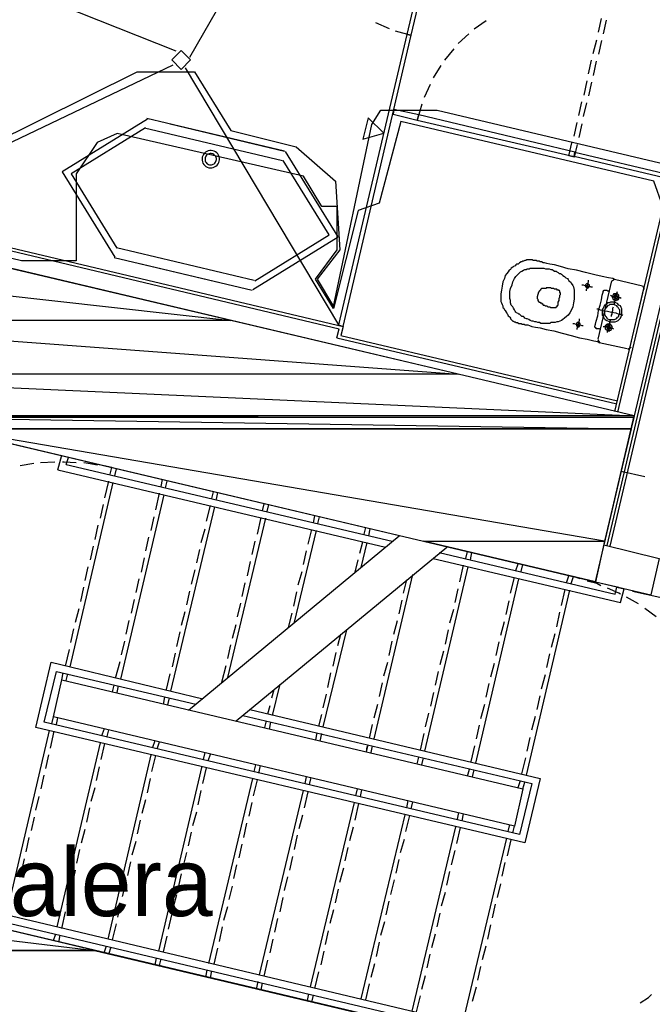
# Model space of a CAD drawing. Header units: feet. Extents: x -79 to 198, y -22 to 181.
# Tile 109 of 203: x 36 to 47, y 120 to 137. Entities that reach past the tile are written whole.
import ezdxf
from ezdxf.enums import TextEntityAlignment as Align

# ---------------------------------------------------------------- set-up
doc = ezdxf.new("R2010")
doc.units = ezdxf.units.FT
for name, color, linetype in [('A-AREA-COMUN', 252, 'CONTINUOUS'), ('A-AREA-UNIDAD', 30, 'CONTINUOUS'), ('A-LINEA', 7, 'CONTINUOUS'), ('A-LINEA-FINA', 9, 'CONTINUOUS'), ('A-MURO-CONCRETO', 8, 'CONTINUOUS'), ('A-NOMBRE-ESPACIO', 2, 'CONTINUOUS')]:
    doc.layers.add(name, color=color, linetype=linetype)

msp = doc.modelspace()

# ---------------------------------------------------------------- linework, layer by layer
at = {"layer": 'A-AREA-COMUN'}
msp.add_lwpolyline([(69.568, 128.5333), (47.04, 133.8489), (46.88, 134.2933), (42.432, 135.3422), (42.048, 133.9022), (41.68, 133.7778), (41.248, 132.0533), (40.928, 132.5689), (41.312, 133.0844), (41.312, 133.8489), (41.04, 133.8489), (40.72, 134.3822), (37.44, 135.1289), (37.088, 134.9689), (36.72, 134.4178), (36.72, 132.8889), (35.76, 132.8889), (31.392, 133.9378), (30.912, 133.4222), (30.8, 132.8533), (30.56, 132.8178), (30.4, 132.1244), (29.44, 132.0178), (27.92, 127.5733)], dxfattribs=at)
at = {"layer": 'A-AREA-UNIDAD'}
msp.add_lwpolyline([(33.92, 138.6133), (31.872, 136.1422), (32, 134.8978), (31.68, 134.7022), (31.552, 134.2222), (32.992, 133.9022), (34.592, 134.6489), (34.64, 134.8978), (35.2, 134.9333), (37.792, 136.2133), (38.8, 136.2133), (39.44, 135.1822), (40.592, 134.8978), (41.28, 134.2933), (41.36, 133.0844), (40.96, 132.5689), (41.248, 132.0889), (41.92, 135.2889), (42.08, 135.5378), (43.072, 135.5378), (49.168, 134.0978), (49.2, 133.6533), (70.368, 128.6578)], dxfattribs=at)
at = {"layer": 'A-LINEA'}
for p, q in [((38.72, 136.4711), (41.16, 140.7378)), ((38.48, 136.5778), (35.76, 137.6578)), ((45.9067, 136.9111), (45.96, 137.1511)), ((46.04, 137.1244), (45.9867, 136.8844)), ((41.9867, 137.0844), (42.2267, 136.9778)), ((43.9333, 137.1111), (43.72, 136.9644)), ((42.3333, 136.9378), (42.6133, 136.8578)), ((42.5867, 136.9111), (42.5867, 136.9111)), ((43.6267, 136.8844), (43.44, 136.7111)), ((45.8133, 136.5378), (45.88, 136.7778)), ((43.36, 136.6178), (43.2, 136.4178)), ((45.96, 136.7644), (45.9067, 136.5244)), ((32.9867, 133.7378), (38.4267, 136.3378)), ((38.64, 136.2844), (41.3333, 131.7644)), ((43.1333, 136.3244), (43, 136.1111)), ((45.7333, 136.1778), (45.7867, 136.4178)), ((45.8667, 136.4044), (45.8133, 136.1511)), ((42.9467, 135.9911), (42.84, 135.7644)), ((45.6533, 135.8044), (45.7067, 136.0578)), ((45.7867, 136.0311), (45.7333, 135.7911)), ((42.8, 135.6444), (42.72, 135.3644)), ((45.56, 135.4444), (45.6133, 135.6844)), ((45.6933, 135.6711), (45.64, 135.4311)), ((42.7467, 135.4578), (42.3067, 135.5511)), ((42.7733, 135.4044), (42.7733, 135.4044)), ((37.92, 135.2311), (40.3467, 134.6578)), ((45.48, 135.0844), (45.5333, 135.3244)), ((45.6133, 135.2978), (45.56, 135.0578)), ((38.9374, 134.7129), (38.9336, 134.6864)), ((38.9458, 134.7383), (38.9374, 134.7129)), ((38.9584, 134.7618), (38.9458, 134.7383)), ((38.975, 134.7828), (38.9584, 134.7618)), ((38.9949, 134.8006), (38.975, 134.7828)), ((38.9893, 134.7007), (38.9868, 134.6834)), ((38.9948, 134.7172), (38.9893, 134.7007)), ((39.003, 134.7326), (38.9948, 134.7172)), ((39.0176, 134.8147), (38.9949, 134.8006)), ((39.0138, 134.7463), (39.003, 134.7326)), ((39.0268, 134.7579), (39.0138, 134.7463)), ((39.0425, 134.8246), (39.0176, 134.8147)), ((39.0416, 134.7671), (39.0268, 134.7579)), ((39.0578, 134.7735), (39.0416, 134.7671)), ((39.0686, 134.83), (39.0425, 134.8246)), ((39.0749, 134.7771), (39.0578, 134.7735)), ((39.0953, 134.8309), (39.0686, 134.83)), ((39.0923, 134.7776), (39.0749, 134.7771)), ((39.1096, 134.7751), (39.0923, 134.7776)), ((39.1218, 134.827), (39.0953, 134.8309)), ((39.1261, 134.7697), (39.1096, 134.7751)), ((39.1472, 134.8187), (39.1218, 134.827)), ((39.1415, 134.7614), (39.1261, 134.7697)), ((39.1552, 134.7506), (39.1415, 134.7614)), ((39.1707, 134.806), (39.1472, 134.8187)), ((39.1668, 134.7376), (39.1552, 134.7506)), ((39.176, 134.7228), (39.1668, 134.7376)), ((39.1917, 134.7895), (39.1707, 134.806)), ((39.1824, 134.7066), (39.176, 134.7228)), ((39.186, 134.6896), (39.1824, 134.7066)), ((39.2095, 134.7695), (39.1917, 134.7895)), ((39.2236, 134.7468), (39.2095, 134.7695)), ((39.2335, 134.722), (39.2236, 134.7468)), ((39.2389, 134.6958), (39.2335, 134.722)), ((45.4933, 134.8044), (47.1733, 134.4044)), ((38.9336, 134.6864), (38.9344, 134.6597)), ((38.9344, 134.6597), (38.9398, 134.6336)), ((38.9398, 134.6336), (38.9498, 134.6087)), ((38.9498, 134.6087), (38.9638, 134.586)), ((38.9638, 134.586), (38.9816, 134.5661)), ((38.9816, 134.5661), (39.0026, 134.5495)), ((38.9868, 134.6834), (38.9874, 134.666)), ((38.9874, 134.666), (38.9909, 134.6489)), ((38.9909, 134.6489), (38.9974, 134.6327)), ((38.9974, 134.6327), (39.0066, 134.6179)), ((39.0026, 134.5495), (39.0262, 134.5369)), ((39.0066, 134.6179), (39.0182, 134.6049)), ((39.0182, 134.6049), (39.0319, 134.5941)), ((39.0262, 134.5369), (39.0516, 134.5285)), ((39.0319, 134.5941), (39.0472, 134.5859)), ((39.0472, 134.5859), (39.0638, 134.5804)), ((39.0516, 134.5285), (39.078, 134.5247)), ((39.0638, 134.5804), (39.081, 134.5779)), ((39.078, 134.5247), (39.1047, 134.5255)), ((39.081, 134.5779), (39.0984, 134.5785)), ((39.0984, 134.5785), (39.1155, 134.582)), ((39.1047, 134.5255), (39.1309, 134.531)), ((39.1155, 134.582), (39.1317, 134.5885)), ((39.1309, 134.531), (39.1557, 134.5409)), ((39.1317, 134.5885), (39.1465, 134.5977)), ((39.1465, 134.5977), (39.1595, 134.6093)), ((39.1557, 134.5409), (39.1784, 134.5549)), ((39.1595, 134.6093), (39.1703, 134.623)), ((39.1703, 134.623), (39.1786, 134.6383)), ((39.1784, 134.5549), (39.1984, 134.5727)), ((39.1786, 134.6383), (39.184, 134.6549)), ((39.184, 134.6549), (39.1865, 134.6721)), ((39.1865, 134.6721), (39.186, 134.6896)), ((39.1984, 134.5727), (39.2149, 134.5937)), ((39.2149, 134.5937), (39.2276, 134.6173)), ((39.2276, 134.6173), (39.2359, 134.6427)), ((39.2359, 134.6427), (39.2398, 134.6691)), ((39.2398, 134.6691), (39.2389, 134.6958)), ((47.1733, 134.4044), (46.1867, 130.2444)), ((47.2133, 134.3378), (46.24, 130.2311)), ((31.3067, 134.0844), (41.3467, 131.6978)), ((31.3333, 134.1244), (41.4133, 131.7378)), ((47.3467, 133.6178), (46.5333, 130.1644)), ((47.3867, 133.5511), (46.5867, 130.1511)), ((47.4267, 133.4844), (46.64, 130.1378)), ((37.4267, 133.1244), (39.8533, 132.5511)), ((37.3867, 132.9511), (39.8133, 132.3778)), ((37.7867, 132.8578), (39.8133, 132.3778)), ((46.1333, 132.5378), (45.8933, 131.5111)), ((46.1907, 132.5632), (46.1346, 132.5285)), ((46.68, 132.4444), (46.1867, 132.5644)), ((46.4667, 131.3778), (46.7067, 132.4044)), ((46.7187, 132.387), (46.6841, 132.4432)), ((41.3067, 131.5378), (41.3467, 131.6978)), ((41.4133, 131.7378), (41.3733, 131.5778)), ((41.3067, 131.5378), (46.2267, 130.3778)), ((41.3733, 131.5778), (46.24, 130.4311)), ((45.8946, 131.5019), (45.9293, 131.4457)), ((45.92, 131.4578), (46.4133, 131.3511)), ((46.4226, 131.339), (46.4787, 131.3737)), ((46.5333, 130.1644), (46, 127.8978)), ((46.5867, 130.1511), (46.0533, 127.8844)), ((46.64, 130.1378), (46.1067, 127.8711)), ((36.3467, 129.3511), (36.0933, 129.3378)), ((36.4, 129.2178), (36.4667, 129.4711)), ((36.5467, 129.3111), (36.5867, 129.4311)), ((35.9733, 129.3244), (35.7333, 129.2844)), ((36.4, 129.2178), (42.16, 127.8578)), ((36.5467, 129.3111), (42.28, 127.9644)), ((37.3467, 129.2578), (37.2133, 129.2844)), ((37.32, 129.1378), (37.3467, 129.2578)), ((37.4, 129.1111), (37.4267, 129.2311)), ((46.3067, 129.1911), (46.72, 129.0978)), ((36.6133, 125.7511), (37.3733, 128.9911)), ((37.2267, 128.7244), (37.2933, 129.0178)), ((38.2133, 128.9244), (38.24, 129.0444)), ((38.2933, 128.8978), (38.32, 129.0178)), ((39.1067, 128.7111), (39.1333, 128.8311)), ((39.1867, 128.6978), (39.2133, 128.8178)), ((37.5067, 125.5378), (38.2667, 128.7778)), ((38.12, 128.5111), (38.1867, 128.8044)), ((37.1467, 128.3644), (37.2, 128.6044)), ((38.3867, 125.3244), (39.16, 128.5644)), ((39.0133, 128.3111), (39.08, 128.5911)), ((40, 128.4978), (40.0267, 128.6178)), ((40.08, 128.4844), (40.1067, 128.6044)), ((38.04, 128.1511), (38.0933, 128.3911)), ((39.3867, 125.5644), (40.0533, 128.3644)), ((39.9067, 128.0844), (39.9733, 128.3778)), ((40.8933, 128.2844), (40.92, 128.4044)), ((40.9733, 128.2711), (41, 128.3911)), ((37.0533, 127.9911), (37.1067, 128.2444)), ((38.92, 127.9378), (38.9867, 128.1778)), ((40.56, 126.5378), (40.9467, 128.1511)), ((40.8, 127.9111), (40.8667, 128.1644)), ((41.7867, 128.0844), (41.8133, 128.2044)), ((41.8667, 128.0578), (41.8933, 128.1778)), ((37.9467, 127.7911), (38, 128.0311)), ((38.6933, 124.9911), (42.4, 128.0578)), ((39.8133, 127.7244), (39.8667, 127.9644)), ((41.7067, 127.7511), (41.76, 127.9511)), ((36.9733, 127.6311), (37.0267, 127.8711)), ((38.84, 127.5778), (38.8933, 127.8178)), ((39.5333, 124.8044), (43.24, 127.8578)), ((40.72, 127.5511), (40.7733, 127.7911)), ((41.7333, 127.4978), (41.84, 127.9378)), ((43.5733, 127.6578), (43.6, 127.7778)), ((46, 127.8978), (46.9733, 127.6578)), ((37.8667, 127.4178), (37.92, 127.6711)), ((39.7333, 127.3511), (39.7867, 127.6044)), ((41.6267, 127.4178), (41.68, 127.6311)), ((43, 127.6578), (46.2933, 126.8844)), ((43.1067, 127.7644), (46.2, 127.0311)), ((43.6533, 127.6311), (43.68, 127.7644)), ((46.9733, 127.6578), (46.8267, 127.0178)), ((36.88, 127.2711), (36.9333, 127.5111)), ((38.7467, 127.2044), (38.8133, 127.4578)), ((40.6267, 127.1911), (40.6933, 127.4311)), ((42.8533, 124.2711), (43.6133, 127.5111)), ((43.4667, 127.2444), (43.5333, 127.5378)), ((44.4533, 127.4444), (44.4933, 127.5644)), ((44.5467, 127.4311), (44.5733, 127.5511)), ((37.7733, 127.0578), (37.8267, 127.2978)), ((41.96, 124.4844), (42.64, 127.3778)), ((42.48, 127.0444), (42.5333, 127.2844)), ((43.7467, 124.0578), (44.5067, 127.2978)), ((44.36, 127.0444), (44.4267, 127.3244)), ((45.3467, 127.2311), (45.3867, 127.3511)), ((45.4267, 127.2178), (45.4667, 127.3378)), ((45.5867, 127.2978), (45.4667, 127.3378)), ((36.8, 126.8978), (36.8533, 127.1511)), ((38.6667, 126.8444), (38.72, 127.0844)), ((39.64, 126.9911), (39.6933, 127.2311)), ((43.3867, 126.8844), (43.44, 127.1244)), ((44.64, 123.8444), (45.4, 127.0978)), ((45.2533, 126.8311), (45.32, 127.1111)), ((45.8533, 127.2444), (46.8267, 127.0178)), ((45.8533, 127.2444), (46.2667, 127.1511)), ((46.2, 127.0311), (46.2267, 127.1511)), ((46.2267, 127.1511), (46.36, 127.1244)), ((46.2933, 126.8844), (46.36, 127.1244)), ((46.5067, 127.0844), (46.9867, 126.9778)), ((37.6933, 126.6978), (37.7467, 126.9378)), ((40.5467, 126.8178), (40.6, 127.0711)), ((42.4, 126.6844), (42.4533, 126.9244)), ((44.28, 126.6711), (44.3333, 126.9111)), ((46.6133, 126.8578), (46.4, 126.9778)), ((36.7067, 126.5378), (36.7733, 126.7778)), ((39.56, 126.6311), (39.6133, 126.8711)), ((43.2933, 126.5244), (43.36, 126.7644)), ((46.92, 126.6311), (46.72, 126.7778)), ((37.6, 126.3244), (37.6533, 126.5644)), ((38.5733, 126.4844), (38.64, 126.7244)), ((40.4533, 126.4444), (40.52, 126.6978)), ((42.3067, 126.3244), (42.3733, 126.5644)), ((45.1733, 126.4578), (45.2267, 126.7111)), ((36.6267, 126.1778), (36.68, 126.4178)), ((39.4667, 126.2578), (39.5333, 126.4978)), ((41.0667, 124.6978), (41.48, 126.4044)), ((43.2133, 126.1511), (43.2667, 126.4044)), ((44.1867, 126.3111), (44.2533, 126.5511)), ((38.4933, 126.1111), (38.5467, 126.3644)), ((41.32, 126.1244), (41.3733, 126.3244)), ((45.08, 126.0978), (45.1467, 126.3378)), ((36.5333, 125.7644), (36.6, 126.0578)), ((37.52, 125.9644), (37.5733, 126.2044)), ((39.3867, 125.8978), (39.44, 126.1378)), ((42.2267, 125.9511), (42.28, 126.2044)), ((44.1067, 125.9511), (44.16, 126.1911)), ((38.4133, 125.7511), (38.4667, 125.9911)), ((41.24, 125.7644), (41.2933, 126.0044)), ((43.12, 125.7911), (43.1867, 126.0311)), ((45, 125.7378), (45.0533, 125.9778)), ((37.4133, 125.5511), (37.4933, 125.8444)), ((39.28, 125.4844), (39.36, 125.7778)), ((42.1333, 125.5911), (42.2, 125.8311)), ((44.0133, 125.5778), (44.08, 125.8178)), ((36.4667, 125.5244), (36.4933, 125.6444)), ((36.5467, 125.5111), (36.5733, 125.6311)), ((38.3067, 125.3511), (38.3733, 125.6311)), ((41.1467, 125.3911), (41.2, 125.6444)), ((43.04, 125.4311), (43.0933, 125.6711)), ((44.9067, 125.3644), (44.9733, 125.6178)), ((37.36, 125.3111), (37.3867, 125.4311)), ((37.44, 125.2978), (37.4667, 125.4178)), ((40.16, 125.2044), (40.2, 125.3511)), ((40.1733, 124.8978), (40.3067, 125.4444)), ((42.0533, 125.2311), (42.1067, 125.4711)), ((43.9333, 125.2178), (43.9867, 125.4578)), ((38.2533, 125.0978), (38.28, 125.2178)), ((38.3333, 125.0844), (38.36, 125.2044)), ((41.0667, 125.0311), (41.12, 125.2711)), ((42.96, 125.0578), (43.0133, 125.2978)), ((44.8267, 125.0044), (44.88, 125.2444)), ((40.0933, 124.9244), (40.1333, 125.0711)), ((41.96, 124.8578), (42.0267, 125.0978)), ((43.84, 124.8444), (43.9067, 125.0978)), ((36.2933, 124.7511), (36.32, 124.8711)), ((36.3733, 124.7378), (36.4, 124.8578)), ((40.9867, 124.7111), (41.04, 124.9111)), ((42.8667, 124.6978), (42.92, 124.9378)), ((44.7333, 124.6444), (44.8, 124.8844)), ((37.1733, 124.5378), (37.2133, 124.6578)), ((40.04, 124.6844), (40.0667, 124.8044)), ((40.12, 124.6578), (40.1467, 124.7778)), ((41.88, 124.4978), (41.9333, 124.7378)), ((43.76, 124.4844), (43.8133, 124.7244)), ((35.4933, 121.3911), (36.2533, 124.6311)), ((36.2667, 124.3244), (36.3333, 124.6178)), ((37.2667, 124.5244), (37.2933, 124.6444)), ((40.9333, 124.4711), (40.96, 124.5911)), ((41.0133, 124.4444), (41.04, 124.5778)), ((42.7733, 124.2844), (42.84, 124.5778)), ((44.6533, 124.2711), (44.7067, 124.5111)), ((36.3867, 121.1778), (37.1467, 124.4178)), ((37.16, 124.1244), (37.2267, 124.4044)), ((38.0667, 124.3378), (38.1067, 124.4578)), ((38.1467, 124.3111), (38.1867, 124.4311)), ((41.8267, 124.2578), (41.8533, 124.3778)), ((41.8267, 124.2578), (41.84, 124.3511)), ((41.9067, 124.2444), (41.9333, 124.3644)), ((43.6667, 124.0844), (43.7333, 124.3644)), ((36.1867, 123.9644), (36.24, 124.2044)), ((37.28, 120.9644), (38.04, 124.2044)), ((38.0533, 123.9111), (38.12, 124.1911)), ((38.96, 124.1244), (38.9867, 124.2444)), ((39.04, 124.0978), (39.08, 124.2178)), ((42.72, 124.0444), (42.7467, 124.1644)), ((42.8, 124.0311), (42.8267, 124.1511)), ((44.56, 123.8711), (44.6267, 124.1511)), ((37.08, 123.7511), (37.1333, 123.9911)), ((38.1733, 120.7511), (38.9333, 124.0044)), ((38.9467, 123.6978), (39.0133, 123.9778)), ((39.8533, 123.9111), (39.88, 124.0311)), ((39.9333, 123.8844), (39.96, 124.0178)), ((36.1067, 123.6044), (36.16, 123.8444)), ((37.9733, 123.5378), (38.0267, 123.7911)), ((39.0533, 120.5378), (39.8267, 123.7911)), ((40.7467, 123.6978), (40.7733, 123.8178)), ((40.8267, 123.6844), (40.8533, 123.8044)), ((43.6, 123.8311), (43.64, 123.9511)), ((43.6933, 123.8178), (43.72, 123.9378)), ((36.9867, 123.3911), (37.0533, 123.6311)), ((39.84, 123.4844), (39.9067, 123.7644)), ((44.4933, 123.6311), (44.5333, 123.7511)), ((44.5733, 123.6044), (44.6133, 123.7244)), ((36.0133, 123.2311), (36.0667, 123.4711)), ((38.8667, 123.3244), (38.92, 123.5778)), ((39.9467, 120.3378), (40.72, 123.5778)), ((40.7333, 123.2711), (40.8, 123.5511)), ((41.64, 123.4844), (41.6667, 123.6044)), ((41.72, 123.4711), (41.7467, 123.5911)), ((36.9067, 123.0178), (36.96, 123.2711)), ((37.88, 123.1778), (37.9467, 123.4178)), ((39.76, 123.1244), (39.8133, 123.3644)), ((40.84, 120.1244), (41.6133, 123.3644)), ((41.6267, 123.0578), (41.6933, 123.3511)), ((42.5333, 123.2711), (42.56, 123.4044)), ((42.6133, 123.2578), (42.64, 123.3778)), ((35.9333, 122.8711), (35.9867, 123.1111)), ((38.7733, 122.9644), (38.84, 123.2044)), ((40.64, 122.9111), (40.7067, 123.1511)), ((41.7333, 119.9111), (42.5067, 123.1511)), ((42.52, 122.8578), (42.5867, 123.1378)), ((43.4267, 123.0711), (43.4533, 123.1911)), ((43.5067, 123.0444), (43.5333, 123.1644)), ((37.8, 122.8178), (37.8533, 123.0578)), ((39.6667, 122.7511), (39.72, 123.0044)), ((41.5333, 122.6978), (41.6, 122.9378)), ((42.6267, 119.6978), (43.4, 122.9378)), ((44.32, 122.8578), (44.3467, 122.9778)), ((44.4, 122.8311), (44.4267, 122.9511)), ((36.8133, 122.6578), (36.88, 122.8978)), ((38.6933, 122.6044), (38.7467, 122.8444)), ((40.56, 122.5378), (40.6133, 122.7911)), ((43.4133, 122.6444), (43.48, 122.9244)), ((35.84, 122.4978), (35.8933, 122.7511)), ((37.7067, 122.4444), (37.7733, 122.6844)), ((39.5867, 122.3911), (39.64, 122.6311)), ((42.4267, 122.4844), (42.4933, 122.7244)), ((43.52, 119.4844), (44.2933, 122.7378)), ((44.3067, 122.4311), (44.3733, 122.7111)), ((36.7333, 122.2978), (36.7867, 122.5378)), ((38.6, 122.2311), (38.6667, 122.4844)), ((40.48, 122.1778), (40.5333, 122.4178)), ((41.4533, 122.3378), (41.5067, 122.5778)), ((43.32, 122.2711), (43.3867, 122.5244)), ((35.76, 122.1378), (35.8133, 122.3778)), ((37.6267, 122.0844), (37.68, 122.3244)), ((39.4933, 122.0311), (39.5467, 122.2711)), ((42.3467, 122.1244), (42.4, 122.3644)), ((44.2133, 122.0711), (44.2667, 122.3111)), ((36.6533, 121.9244), (36.7067, 122.1778)), ((38.52, 121.8711), (38.5733, 122.1111)), ((41.36, 121.9644), (41.4267, 122.2178)), ((43.24, 121.9111), (43.2933, 122.1511)), ((37.5333, 121.7111), (37.6, 121.9644)), ((39.4133, 121.6578), (39.4667, 121.8978)), ((40.3867, 121.8178), (40.44, 122.0578)), ((42.2533, 121.7511), (42.32, 122.0044)), ((44.1333, 121.6978), (44.1867, 121.9378)), ((36.56, 121.5644), (36.6133, 121.8044)), ((38.4267, 121.5111), (38.4933, 121.7511)), ((41.28, 121.6044), (41.3333, 121.8444)), ((43.1467, 121.5511), (43.2133, 121.7911)), ((34.6, 121.6044), (44.4933, 119.2578)), ((37.4533, 121.3511), (37.5067, 121.5911)), ((40.3067, 121.4444), (40.36, 121.6978)), ((42.1733, 121.3911), (42.2267, 121.6311)), ((44.04, 121.3378), (44.0933, 121.5778)), ((34.6933, 121.4444), (44.3467, 119.1644)), ((36.4667, 121.1511), (36.5333, 121.4444)), ((38.3467, 121.1378), (38.4, 121.3911)), ((39.32, 121.2978), (39.3867, 121.5378)), ((41.1867, 121.2444), (41.2533, 121.4844)), ((43.0667, 121.1778), (43.12, 121.4178)), ((37.36, 120.9511), (37.4267, 121.2311)), ((40.2133, 121.0844), (40.2667, 121.3244)), ((42.08, 121.0311), (42.1467, 121.2711)), ((43.96, 120.9644), (44.0133, 121.2178)), ((36.32, 120.9378), (36.36, 121.0578)), ((36.4133, 120.9111), (36.44, 121.0311)), ((39.24, 120.9244), (39.2933, 121.1778)), ((41.1067, 120.8711), (41.16, 121.1111)), ((42.9733, 120.8178), (43.04, 121.0578)), ((38.2533, 120.7378), (38.32, 121.0178)), ((40.1333, 120.7244), (40.1867, 120.9644)), ((42, 120.6578), (42.0533, 120.9111)), ((37.2133, 120.7244), (37.2533, 120.8444)), ((37.2933, 120.6978), (37.3333, 120.8311)), ((39.1467, 120.5244), (39.2133, 120.8044)), ((41.0267, 120.5111), (41.08, 120.7511)), ((42.8933, 120.4578), (42.9467, 120.6978)), ((43.8667, 120.6044), (43.9333, 120.8444)), ((38.1067, 120.5111), (38.1333, 120.6311)), ((38.1867, 120.4978), (38.2133, 120.6178)), ((40.0267, 120.3111), (40.0933, 120.5911)), ((41.9067, 120.2978), (41.9733, 120.5378)), ((39, 120.2978), (39.0267, 120.4178)), ((39.08, 120.2844), (39.1067, 120.4044)), ((40.92, 120.0978), (40.9867, 120.3911)), ((43.7867, 120.2444), (43.84, 120.4844)), ((39.8933, 120.0844), (39.92, 120.2178)), ((39.9733, 120.0711), (40, 120.1911)), ((41.8133, 119.8978), (41.88, 120.1778)), ((42.8, 120.0844), (42.8667, 120.3244)), ((40.7867, 119.8844), (40.8133, 120.0044)), ((43.6933, 119.8711), (43.76, 120.1244)), ((40.8667, 119.8578), (40.8933, 119.9778)), ((42.7067, 119.6844), (42.7733, 119.9644))]:
    msp.add_line(p, q, dxfattribs=at)
for points in [[(43.1867, 139.6311), (42.5333, 136.8711), (42.6133, 136.8578), (43.2667, 139.6178), (43.1867, 139.6311)], [(42.5333, 136.8711), (41.3333, 131.7644), (41.4133, 131.7378), (42.6133, 136.8578), (42.5333, 136.8711)], [(42.5733, 136.8178), (42.5733, 136.8178), (42.5733, 136.8178)], [(38.7333, 136.4244), (38.5667, 136.5911), (38.4, 136.4244), (38.5667, 136.2578), (38.7333, 136.4244)], [(38.3733, 135.2978), (40.3867, 134.8178), (37.96, 135.3911)], [(42.7467, 135.4578), (42.3067, 135.5511), (42.2933, 135.4711), (42.72, 135.3644), (42.7467, 135.4578)], [(42.3467, 135.4978), (42.3467, 135.4978), (42.3467, 135.4978)], [(42.6933, 135.4178), (42.6933, 135.4178), (42.6933, 135.4178)], [(45.4933, 134.8044), (42.7467, 135.4578), (42.72, 135.3644), (45.48, 134.7244), (45.4933, 134.8044)], [(37.9737, 135.3843), (36.4735, 134.4581), (37.3997, 132.9579)], [(37.9368, 135.2286), (36.6292, 134.4213), (37.4365, 133.1136)], [(45.5333, 134.9378), (45.48, 134.7111), (45.3867, 134.7378), (45.44, 134.9644)], [(39.8263, 132.3846), (41.3265, 133.3108), (40.4003, 134.811)], [(45.44, 134.7644), (45.44, 134.7644), (45.44, 134.7644)], [(45.4933, 134.8044), (47.1733, 134.4044), (47.16, 134.3244), (45.48, 134.7244), (45.4933, 134.8044)], [(45.5333, 134.7511), (45.5333, 134.7511), (45.5333, 134.7511)], [(39.8632, 132.5403), (41.1708, 133.3476), (40.3635, 134.6553)], [(69.4933, 111.0311), (69.9467, 112.9778), (31.7067, 122.0311), (33.6267, 130.1378), (45.8533, 127.2444), (46.5333, 130.1644), (31.72, 133.6711)], [(46.1867, 132.5644), (46.16, 132.5778), (46.08, 132.5911), (45.9733, 132.6178), (45.84, 132.6444), (45.68, 132.6844), (45.52, 132.7244), (45.3733, 132.7511), (45.24, 132.7911), (45.1333, 132.8178), (45.0533, 132.8311), (45, 132.8444), (44.96, 132.8578), (44.9333, 132.8578), (44.9067, 132.8711), (44.8933, 132.8711), (44.88, 132.8711), (44.8667, 132.8844), (44.8533, 132.8844), (44.84, 132.8844), (44.8267, 132.8844), (44.8133, 132.8978), (44.7867, 132.8978), (44.7733, 132.8978), (44.76, 132.8978), (44.7467, 132.9111), (44.7333, 132.9111), (44.72, 132.9111), (44.7067, 132.9111), (44.6933, 132.9111), (44.6667, 132.9111), (44.6533, 132.9111), (44.64, 132.9111), (44.6267, 132.8978), (44.6133, 132.8978), (44.5867, 132.8844), (44.5733, 132.8844), (44.56, 132.8711), (44.5467, 132.8711), (44.52, 132.8578), (44.5067, 132.8444), (44.4933, 132.8311), (44.4667, 132.8311), (44.4533, 132.8178), (44.44, 132.8044), (44.4133, 132.7911), (44.4, 132.7778), (44.3733, 132.7644), (44.36, 132.7378), (44.3333, 132.7244), (44.32, 132.6978), (44.2933, 132.6711), (44.2667, 132.6311), (44.2533, 132.5778), (44.2267, 132.5244), (44.2133, 132.4444), (44.2, 132.3778), (44.1867, 132.3111), (44.1867, 132.2578), (44.1867, 132.2178), (44.1867, 132.1778), (44.2, 132.1511), (44.2133, 132.1244), (44.2267, 132.0978), (44.2267, 132.0711), (44.24, 132.0578), (44.2533, 132.0311), (44.2667, 132.0178), (44.28, 131.9911), (44.2933, 131.9778), (44.2933, 131.9644), (44.3067, 131.9511), (44.32, 131.9244), (44.3333, 131.9111), (44.3467, 131.8978), (44.36, 131.8844), (44.36, 131.8711), (44.3733, 131.8578), (44.3867, 131.8444), (44.4, 131.8311), (44.4133, 131.8311), (44.4267, 131.8178), (44.44, 131.8178), (44.4533, 131.8044), (44.4667, 131.8044), (44.48, 131.8044), (44.5067, 131.7911), (44.52, 131.7911), (44.5333, 131.7911), (44.5467, 131.7911), (44.56, 131.7778), (44.5733, 131.7778), (44.5867, 131.7778), (44.6, 131.7778), (44.6133, 131.7644), (44.6267, 131.7644), (44.64, 131.7644), (44.6533, 131.7644), (44.6667, 131.7644), (44.6933, 131.7511), (44.7333, 131.7378), (44.8, 131.7244), (44.88, 131.7111), (44.9867, 131.6844), (45.12, 131.6578), (45.2667, 131.6178), (45.4267, 131.5778), (45.5733, 131.5378), (45.7067, 131.5111), (45.8267, 131.4844), (45.8933, 131.4711), (45.92, 131.4578)], [(45.4667, 132.1511), (45.4533, 132.0844), (45.4267, 132.0178), (45.4, 131.9778), (45.3733, 131.9378), (45.3467, 131.9111), (45.3067, 131.8844), (45.28, 131.8578), (45.2533, 131.8444), (45.2267, 131.8311), (45.2, 131.8178), (45.1733, 131.8178), (45.1467, 131.8044), (45.1333, 131.8044), (45.1067, 131.8044), (45.0933, 131.8044), (45.0667, 131.8044), (45.0533, 131.7911), (45.0267, 131.7911), (45.0133, 131.7911), (44.9867, 131.7911), (44.96, 131.7911), (44.9467, 131.7911), (44.92, 131.7911), (44.8933, 131.7911), (44.8667, 131.8044), (44.84, 131.8044), (44.8133, 131.8178), (44.7867, 131.8178), (44.76, 131.8311), (44.7333, 131.8311), (44.7067, 131.8444), (44.68, 131.8578), (44.6533, 131.8711), (44.64, 131.8711), (44.6133, 131.8844), (44.6, 131.8978), (44.5867, 131.9111), (44.56, 131.9111), (44.5467, 131.9244), (44.5333, 131.9378), (44.52, 131.9511), (44.5067, 131.9511), (44.4933, 131.9644), (44.4667, 131.9778), (44.4533, 131.9911), (44.44, 132.0044), (44.4267, 132.0311), (44.4133, 132.0578), (44.4, 132.0844), (44.3733, 132.1111), (44.36, 132.1511), (44.36, 132.1911), (44.3467, 132.2311), (44.3467, 132.2844), (44.3467, 132.3511), (44.36, 132.4044), (44.3867, 132.4711), (44.4, 132.5244), (44.4267, 132.5778), (44.4533, 132.6178), (44.48, 132.6444), (44.5067, 132.6711), (44.5333, 132.6978), (44.56, 132.7111), (44.5867, 132.7244), (44.6133, 132.7378), (44.64, 132.7378), (44.6533, 132.7511), (44.6667, 132.7511), (44.6933, 132.7511), (44.7067, 132.7644), (44.7333, 132.7644), (44.7467, 132.7644), (44.76, 132.7644), (44.7867, 132.7644), (44.8, 132.7644), (44.8267, 132.7644), (44.8533, 132.7644), (44.8667, 132.7644), (44.8933, 132.7644), (44.92, 132.7644), (44.9467, 132.7644), (44.9733, 132.7511), (45, 132.7511), (45.04, 132.7511), (45.0667, 132.7378), (45.0933, 132.7378), (45.1067, 132.7244), (45.1333, 132.7111), (45.16, 132.7111), (45.1733, 132.6978), (45.2, 132.6844), (45.2133, 132.6711), (45.24, 132.6711), (45.2533, 132.6578), (45.2667, 132.6444), (45.28, 132.6311), (45.3067, 132.6178), (45.32, 132.6044), (45.3333, 132.5911), (45.36, 132.5778), (45.3733, 132.5644), (45.3867, 132.5378), (45.4133, 132.5244), (45.4267, 132.4978), (45.4533, 132.4578), (45.4667, 132.4311), (45.48, 132.3778), (45.48, 132.3378), (45.48, 132.2844), (45.48, 132.2178), (45.4667, 132.1511)], [(45.6133, 132.4711), (45.6267, 132.4711), (45.64, 132.4711), (45.6667, 132.4578), (45.6933, 132.4578), (45.72, 132.4444), (45.7467, 132.4444), (45.7733, 132.4311), (45.8, 132.4311)], [(45.68, 132.4578), (45.68, 132.4444), (45.68, 132.4311), (45.6933, 132.4311), (45.6933, 132.4178), (45.7067, 132.4178), (45.72, 132.4178), (45.7333, 132.4178), (45.7333, 132.4311), (45.7467, 132.4311), (45.7467, 132.4444), (45.7467, 132.4578), (45.7467, 132.4711), (45.7333, 132.4711), (45.7333, 132.4844), (45.72, 132.4844), (45.7067, 132.4844), (45.6933, 132.4844), (45.68, 132.4711), (45.68, 132.4578)], [(45.6933, 132.3644), (45.6933, 132.3911), (45.7067, 132.4044), (45.7067, 132.4444), (45.72, 132.4711), (45.72, 132.4978), (45.7333, 132.5244), (45.7333, 132.5378), (45.7333, 132.5511)], [(45.24, 132.3111), (45.24, 132.3244), (45.2267, 132.3378), (45.2267, 132.3511), (45.2267, 132.3644), (45.2133, 132.3644), (45.2133, 132.3778), (45.2, 132.3778), (45.1867, 132.3778), (45.1733, 132.3911), (45.16, 132.3911), (45.1467, 132.3911), (45.1333, 132.3911), (45.12, 132.4044), (45.1067, 132.4044), (45.0933, 132.4044), (45.08, 132.4044), (45.0667, 132.4178), (45.0533, 132.4178), (45.04, 132.4178), (45.0267, 132.4178), (45.0133, 132.4178), (45, 132.4178), (44.9867, 132.4178), (44.9867, 132.4044), (44.9733, 132.4044), (44.96, 132.4044), (44.9467, 132.4044), (44.9333, 132.4044), (44.92, 132.4044), (44.9067, 132.4044), (44.8933, 132.3911), (44.88, 132.3778), (44.8667, 132.3644), (44.8533, 132.3378), (44.84, 132.2978), (44.8267, 132.2578), (44.8267, 132.2311), (44.84, 132.2178), (44.84, 132.1911), (44.8533, 132.1778), (44.8667, 132.1644), (44.88, 132.1644), (44.88, 132.1511), (44.8933, 132.1511), (44.9067, 132.1511), (44.9067, 132.1378), (44.92, 132.1378), (44.92, 132.1244), (44.9333, 132.1244), (44.9333, 132.1111), (44.9467, 132.1111), (44.96, 132.1111), (44.9733, 132.0978), (44.9867, 132.0978), (45, 132.0978), (45.0133, 132.0844), (45.0267, 132.0844), (45.04, 132.0844), (45.0533, 132.0844), (45.0667, 132.0711), (45.08, 132.0711), (45.0933, 132.0711), (45.1067, 132.0711), (45.12, 132.0711), (45.1333, 132.0711), (45.1467, 132.0711), (45.16, 132.0711), (45.16, 132.0844), (45.1733, 132.0844), (45.1867, 132.0978), (45.1867, 132.1111), (45.2, 132.1111), (45.2, 132.1378), (45.2, 132.1644), (45.2133, 132.1911), (45.2133, 132.2311), (45.2267, 132.2578), (45.2267, 132.2844), (45.24, 132.2978), (45.24, 132.3111)], [(45.9333, 131.6844), (45.92, 131.6978), (45.9067, 131.6978), (45.8933, 131.6978), (45.88, 131.6978), (45.8667, 131.6978), (45.8667, 131.7111), (45.8533, 131.7111), (45.84, 131.7244), (45.84, 131.7378), (45.8533, 131.7778), (45.8667, 131.8311), (45.8933, 131.9244), (45.9067, 132.0178), (45.9333, 132.1111), (45.96, 132.2044), (45.9733, 132.2844), (45.9867, 132.3378), (45.9867, 132.3511), (45.9867, 132.3644), (46, 132.3644), (46, 132.3778), (46.0133, 132.3778), (46.0267, 132.3778), (46.04, 132.3778), (46.0533, 132.3778), (46.0667, 132.3644), (46.08, 132.3644), (46.0933, 132.3644)], [(46.12, 132.2844), (46.1467, 132.2711), (46.16, 132.2711), (46.2, 132.2578), (46.2267, 132.2578), (46.2533, 132.2444), (46.28, 132.2444), (46.2933, 132.2444), (46.2933, 132.2311)], [(46.16, 132.2711), (46.1467, 132.2578), (46.1467, 132.2444), (46.16, 132.2444), (46.16, 132.2311), (46.16, 132.2178), (46.1733, 132.2178), (46.1733, 132.2044), (46.1867, 132.2044), (46.2, 132.2044), (46.2133, 132.1911), (46.2267, 132.2044), (46.24, 132.2044), (46.2533, 132.2044), (46.2533, 132.2178), (46.2667, 132.2178), (46.2667, 132.2311), (46.2667, 132.2444), (46.2667, 132.2578), (46.2667, 132.2711), (46.2667, 132.2844), (46.2533, 132.2978), (46.24, 132.3111), (46.2267, 132.3111), (46.2133, 132.3111), (46.2, 132.3111), (46.1867, 132.3111), (46.1733, 132.3111), (46.1733, 132.2978), (46.16, 132.2844), (46.16, 132.2711)], [(46.1867, 132.2711), (46.1733, 132.2578), (46.1867, 132.2444), (46.1867, 132.2311), (46.2, 132.2311), (46.2133, 132.2311), (46.2267, 132.2311), (46.24, 132.2311), (46.24, 132.2444), (46.24, 132.2578), (46.24, 132.2711), (46.2267, 132.2844), (46.2133, 132.2844), (46.2, 132.2844), (46.1867, 132.2844), (46.1867, 132.2711)], [(46.1867, 132.1244), (46.1867, 132.1378), (46.1867, 132.1511), (46.2, 132.1911), (46.2, 132.2178), (46.2133, 132.2578), (46.2267, 132.2978), (46.2267, 132.3244), (46.24, 132.3511)], [(45.9733, 132.0311), (45.9733, 131.9911), (45.9733, 131.9644), (45.9733, 131.9378), (45.9867, 131.9111), (46, 131.8844), (46.0267, 131.8578), (46.0533, 131.8444), (46.08, 131.8311), (46.1067, 131.8178), (46.1333, 131.8178), (46.1733, 131.8178), (46.2, 131.8178), (46.2267, 131.8311), (46.2533, 131.8444), (46.28, 131.8711), (46.2933, 131.8844), (46.3067, 131.9111), (46.32, 131.9511), (46.32, 131.9778), (46.32, 132.0044), (46.32, 132.0444), (46.3067, 132.0711), (46.2933, 132.0978), (46.2667, 132.1111), (46.24, 132.1378), (46.2133, 132.1511), (46.1867, 132.1644), (46.16, 132.1644), (46.12, 132.1644), (46.0933, 132.1511), (46.0667, 132.1511), (46.04, 132.1244), (46.0133, 132.1111), (46, 132.0844), (45.9867, 132.0578), (45.9733, 132.0311)], [(46.0133, 132.0178), (46.0133, 131.9911), (46.0133, 131.9778), (46.0133, 131.9511), (46.0267, 131.9244), (46.04, 131.9111), (46.0533, 131.8844), (46.0667, 131.8711), (46.0933, 131.8578), (46.12, 131.8578), (46.1467, 131.8578), (46.16, 131.8578), (46.1867, 131.8578), (46.2133, 131.8711), (46.2267, 131.8844), (46.24, 131.8978), (46.2667, 131.9111), (46.2667, 131.9378), (46.28, 131.9511), (46.28, 131.9778), (46.28, 132.0044), (46.28, 132.0311), (46.2667, 132.0444), (46.2533, 132.0711), (46.24, 132.0844), (46.2267, 132.0978), (46.2, 132.1111), (46.1733, 132.1244), (46.16, 132.1244), (46.1333, 132.1244), (46.1067, 132.1244), (46.0933, 132.1111), (46.0667, 132.0978), (46.0533, 132.0844), (46.04, 132.0578), (46.0267, 132.0444), (46.0133, 132.0178)], [(45.88, 132.0444), (45.8933, 132.0444), (45.9333, 132.0311), (45.9867, 132.0178), (46.0667, 132.0044), (46.1333, 131.9911), (46.2133, 131.9778), (46.2667, 131.9511), (46.3067, 131.9511), (46.3333, 131.9378)], [(46.1333, 131.9111), (46.1333, 131.9378), (46.1467, 131.9511), (46.1467, 131.9778), (46.16, 132.0178), (46.16, 132.0444), (46.16, 132.0578), (46.1733, 132.0844)], [(41.3733, 131.7911), (41.3733, 131.7911), (41.3733, 131.7911)], [(45.4533, 131.7911), (45.4667, 131.7911), (45.48, 131.7911), (45.5067, 131.7778), (45.5333, 131.7778), (45.56, 131.7644), (45.5867, 131.7644), (45.6133, 131.7511), (45.6267, 131.7511), (45.64, 131.7511)], [(45.52, 131.7778), (45.52, 131.7644), (45.52, 131.7511), (45.5333, 131.7378), (45.5467, 131.7378), (45.56, 131.7378), (45.5733, 131.7378), (45.5733, 131.7511), (45.5867, 131.7511), (45.5867, 131.7644), (45.5867, 131.7778), (45.5867, 131.7911), (45.5733, 131.7911), (45.5733, 131.8044), (45.56, 131.8044), (45.5467, 131.8044), (45.5333, 131.8044), (45.52, 131.7911), (45.52, 131.7778)], [(45.5333, 131.6844), (45.5333, 131.7111), (45.5467, 131.7244), (45.5467, 131.7644), (45.56, 131.7911), (45.56, 131.8178), (45.5733, 131.8444), (45.5733, 131.8578), (45.5733, 131.8711)], [(46.0267, 131.7378), (46.0267, 131.7244), (46.0267, 131.7111), (46.0267, 131.6978), (46.04, 131.6844), (46.0533, 131.6711), (46.0667, 131.6711), (46.0667, 131.6578), (46.08, 131.6578), (46.0933, 131.6578), (46.1067, 131.6578), (46.1067, 131.6711), (46.12, 131.6711), (46.1333, 131.6844), (46.1333, 131.6978), (46.1467, 131.7111), (46.1467, 131.7244), (46.1467, 131.7378), (46.1333, 131.7511), (46.12, 131.7644), (46.12, 131.7778), (46.1067, 131.7778), (46.0933, 131.7778), (46.08, 131.7778), (46.0667, 131.7778), (46.0533, 131.7778), (46.0533, 131.7644), (46.04, 131.7644), (46.04, 131.7511), (46.0267, 131.7511), (46.0267, 131.7378)], [(46.0667, 131.6311), (46.0667, 131.6444), (46.0667, 131.6578), (46.08, 131.6978), (46.0933, 131.7244), (46.0933, 131.7644), (46.1067, 131.8044), (46.1067, 131.8311), (46.12, 131.8444), (46.12, 131.8578)], [(45.9867, 131.7378), (46, 131.7378), (46.0133, 131.7378), (46.04, 131.7378), (46.0667, 131.7244), (46.0933, 131.7244), (46.12, 131.7111), (46.1467, 131.7111), (46.1733, 131.6978)], [(46.0533, 131.7244), (46.0533, 131.7111), (46.0667, 131.6978), (46.08, 131.6978), (46.08, 131.6844), (46.0933, 131.6844), (46.0933, 131.6978), (46.1067, 131.6978), (46.12, 131.7111), (46.12, 131.7244), (46.1067, 131.7378), (46.1067, 131.7511), (46.0933, 131.7511), (46.08, 131.7511), (46.0667, 131.7511), (46.0667, 131.7378), (46.0533, 131.7378), (46.0533, 131.7244)], [(36.72, 129.3378), (36.5067, 129.3511), (36.48, 129.3511)], [(37.0933, 129.2978), (36.9333, 129.3244), (36.8533, 129.3378)], [(45.9467, 127.1778), (45.88, 127.2178), (45.7067, 127.2578)], [(46.2933, 127.0311), (46.2667, 127.0444), (46.0667, 127.1378)], [(39.7733, 125.0044), (44.88, 123.7911), (44.6133, 122.6578), (36.0133, 124.6844), (36.28, 125.8311), (38.9467, 125.1911)], [(39.6533, 124.8978), (44.7333, 123.6978), (44.52, 122.8044), (36.16, 124.7778), (36.3733, 125.6711), (38.8267, 125.0978)], [(36.32, 124.8711), (36.4667, 125.5244), (44.5733, 123.6044), (44.4267, 122.9511), (36.32, 124.8711)], [(46.64, 119.8444), (46.7867, 119.9378), (46.84, 119.9911)]]:
    msp.add_lwpolyline(points, dxfattribs=at)
at = {"layer": 'A-LINEA-FINA'}
msp.add_lwpolyline([(41.8533, 135.4044), (41.76, 135.0311), (42.1333, 135.1378), (41.8533, 135.4044), (41.8533, 135.4044)], dxfattribs=at)
at = {"layer": 'A-MURO-CONCRETO'}
for points in [[(31.2, 132.7644), (39.44, 131.8444), (30.72, 131.8444), (31.2, 132.7644), (31.2, 132.7644)], [(35.5333, 132.7644), (31.2, 132.7644), (39.44, 131.8444), (35.5333, 132.7644)], [(30.72, 131.8444), (43.44, 130.8978), (30.2933, 130.8978), (30.72, 131.8444), (30.72, 131.8444)], [(39.44, 131.8444), (30.72, 131.8444), (43.44, 130.8978), (39.44, 131.8444)], [(30.2933, 130.8978), (46.5333, 130.1644), (29.9867, 130.1644), (30.2933, 130.8978), (30.2933, 130.8978)], [(43.44, 130.8978), (30.2933, 130.8978), (46.5333, 130.1644), (43.44, 130.8978)], [(46.5333, 130.1644), (29.9867, 130.1644), (46.5333, 130.1378), (46.5333, 130.1644)], [(29.9867, 130.1644), (46.5333, 130.1378), (29.9867, 130.1378), (29.9867, 130.1644), (29.9867, 130.1644)], [(46.5333, 130.1378), (33.6267, 130.1378), (46.48, 129.9378), (46.5333, 130.1378)], [(33.6267, 130.1378), (46.48, 129.9378), (34.48, 129.9378), (33.6267, 130.1378), (33.6267, 130.1378)], [(34.48, 129.9378), (42.8267, 127.9644), (46.0133, 127.9644), (34.48, 129.9378)], [(34.48, 129.9378), (46.48, 129.9378), (46.0133, 127.9644), (34.48, 129.9378), (34.48, 129.9378)], [(42.8267, 127.9644), (46.0133, 127.9644), (45.8533, 127.2444), (42.8267, 127.9644), (42.8267, 127.9644)], [(32.6533, 121.8044), (28.3467, 121.8044), (37.04, 120.7644), (32.6533, 121.8044)], [(28.3467, 121.8044), (37.04, 120.7644), (28.36, 120.7644), (28.3467, 121.8044), (28.3467, 121.8044)], [(28.36, 120.7644), (37.04, 120.7644), (69.9467, 112.9778), (28.36, 120.7644), (28.36, 120.7644)]]:
    msp.add_lwpolyline(points, dxfattribs=at)

# ---------------------------------------------------------------- texts
at = {"layer": 'A-NOMBRE-ESPACIO'}
msp.add_text('Escalera', height=1.2, dxfattribs=at).set_placement((36, 121.3689), align=Align.CENTER)

doc.saveas('drawing.dxf')
